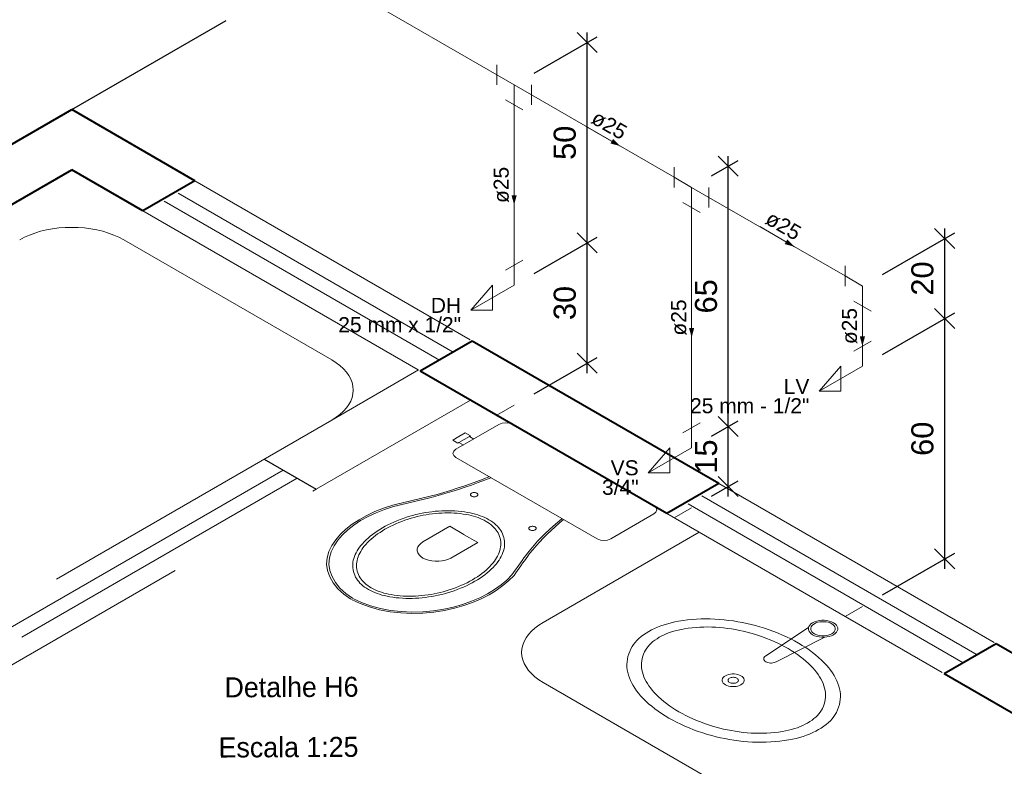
# Model space of a CAD drawing. Header units: millimetres. Extents: x 26 to 1362, y 24 to 358.
# Tile 128 of 256: x 682.6 to 692.44, y 257.95 to 265.4. Entities that reach past the tile are written whole.
import ezdxf

# ---------------------------------------------------------------- set-up
doc = ezdxf.new("R2010")
doc.units = ezdxf.units.MM
doc.linetypes.add('HIDDEN2', pattern=[4.7625, 3.175, -1.5875])
for name, color, linetype, lineweight in [('AF-Condutos', 4, 'Continuous', 5), ('AF-Conexões', 9, 'Continuous', 5), ('AF-Sentido conduto', 9, 'Continuous', 5), ('AF-Textos conduto', 7, 'Continuous', 5), ('Cotas', 1, 'Continuous', 5), ('MB_ALVENARIA', 7, 'Continuous', 40), ('MB_ESQUADRIA', 7, 'Continuous', 5), ('MB_MOBILIÁRIO', 8, 'Continuous', 13), ('MB_TEXTO_0', 7, 'Continuous', 13), ('Nível 1', 7, 'Continuous', 5), ('Texto da cota', 7, 'Continuous', 5), ('Textos', 7, 'Continuous', 5)]:
    doc.layers.add(name, color=color, linetype=linetype, lineweight=lineweight)
doc.layers.add('ARQ-PISO', color=8, linetype='Continuous')
doc.styles.add('arial', font='arial.ttf')
doc.styles.add('AVANT', font='txt')
doc.styles.get("Standard").update_dxf_attribs({"font": 'arial.ttf'})
doc.dimstyles.new('UM_25.000000', dxfattribs={"dimtxt": 0.18, "dimasz": 0.2, "dimexe": 0.1, "dimexo": 0.2, "dimgap": 0, "dimtad": 1, "dimtih": 1, "dimtoh": 1, "dimdec": 1, "dimlfac": 25, "dimzin": 0, "dimdsep": 46, "dimtxsty": 'Standard', "dimcen": 0.09, "dimdle": 0.1, "dimadec": 1, "dimazin": 2, "dimtfac": 1, "dimtdec": 4, "dimtofl": 0, "dimtmove": 0, "dimatfit": 3, "dimfxl": 1, "dimtolj": 1, "dimarcsym": 0})

# ---------------------------------------------------------------- blocks, each defined once
blk = doc.blocks.new('_Oblique')
at = {"color": 0, "linetype": 'ByBlock', "lineweight": -2}
blk.add_line((-0.5, -0.5), (0.5, 0.5), dxfattribs=at)
blk = doc.blocks.new('*D316')
at = {"layer": 'Cotas', "color": 0, "lineweight": -2, "transparency": 16777216}
for p, q in [((691.8435, 259.9203), (691.8435, 262.5203)), ((691.2215, 262.0612), (691.9435, 262.478)), ((691.2215, 259.6612), (691.9435, 260.078))]:
    blk.add_line(p, q, dxfattribs=at)
at = {"layer": 'DEFPOINTS', "color": 0, "transparency": 16777216}
for p in [(691.8435, 262.4203), (691.0215, 261.9457), (691.0215, 259.5457)]:
    blk.add_point(p, dxfattribs=at)
at = {"layer": 'Cotas', "color": 0, "lineweight": -2, "transparency": 16777216, "xscale": 0.2, "yscale": 0.2, "zscale": 0.2}
for p, rotation in [((691.8435, 262.4203), 90), ((691.8435, 260.0203), 270)]:
    blk.add_blockref('_Oblique', p, dxfattribs=dict(at, rotation=rotation))
blk = doc.blocks.new('*D317')
at = {"layer": 'Cotas', "color": 0, "lineweight": -2, "transparency": 16777216}
for p, q in [((691.2215, 262.8612), (691.9435, 263.278)), ((691.8435, 262.3203), (691.8435, 263.3203)), ((691.2215, 262.0612), (691.9435, 262.478))]:
    blk.add_line(p, q, dxfattribs=at)
at = {"layer": 'DEFPOINTS', "color": 0, "transparency": 16777216}
for p in [(691.8435, 263.2203), (691.0215, 262.7457), (691.0215, 261.9457)]:
    blk.add_point(p, dxfattribs=at)
at = {"layer": 'Cotas', "color": 0, "lineweight": -2, "transparency": 16777216, "xscale": 0.2, "yscale": 0.2, "zscale": 0.2}
for p, rotation in [((691.8435, 263.2203), 90), ((691.8435, 262.4203), 270)]:
    blk.add_blockref('_Oblique', p, dxfattribs=dict(at, rotation=rotation))
blk = doc.blocks.new('*D318')
at = {"layer": 'Cotas', "color": 0, "lineweight": -2, "transparency": 16777216}
for p, q in [((689.6814, 260.6424), (689.6814, 261.4424)), ((689.5151, 261.2464), (689.7814, 261.4002)), ((689.5151, 260.6464), (689.7814, 260.8002))]:
    blk.add_line(p, q, dxfattribs=at)
at = {"layer": 'DEFPOINTS', "color": 0, "transparency": 16777216}
for p in [(689.6814, 261.3424), (689.3151, 261.1309), (689.3151, 260.5309)]:
    blk.add_point(p, dxfattribs=at)
at = {"layer": 'Cotas', "color": 0, "lineweight": -2, "transparency": 16777216, "xscale": 0.2, "yscale": 0.2, "zscale": 0.2}
for p, rotation in [((689.6814, 261.3424), 90), ((689.6814, 260.7424), 270)]:
    blk.add_blockref('_Oblique', p, dxfattribs=dict(at, rotation=rotation))
blk = doc.blocks.new('*D319')
at = {"layer": 'Cotas', "color": 0, "lineweight": -2, "transparency": 16777216}
for p, q in [((689.5151, 263.8464), (689.7814, 264.0002)), ((689.6814, 261.2424), (689.6814, 264.0424)), ((689.5151, 261.2464), (689.7814, 261.4002))]:
    blk.add_line(p, q, dxfattribs=at)
at = {"layer": 'DEFPOINTS', "color": 0, "transparency": 16777216}
for p in [(689.6814, 263.9424), (689.3151, 263.7309), (689.3151, 261.1309)]:
    blk.add_point(p, dxfattribs=at)
at = {"layer": 'Cotas', "color": 0, "lineweight": -2, "transparency": 16777216, "xscale": 0.2, "yscale": 0.2, "zscale": 0.2}
for p, rotation in [((689.6814, 263.9424), 90), ((689.6814, 261.3424), 270)]:
    blk.add_blockref('_Oblique', p, dxfattribs=dict(at, rotation=rotation))
blk = doc.blocks.new('*D320')
at = {"layer": 'Cotas', "color": 0, "lineweight": -2, "transparency": 16777216}
for p, q in [((688.2699, 261.8756), (688.2699, 263.2756)), ((687.7414, 262.8705), (688.3699, 263.2333)), ((687.7414, 261.6705), (688.3699, 262.0333))]:
    blk.add_line(p, q, dxfattribs=at)
at = {"layer": 'DEFPOINTS', "color": 0, "transparency": 16777216}
for p in [(688.2699, 263.1756), (687.5414, 262.755), (687.5414, 261.555)]:
    blk.add_point(p, dxfattribs=at)
at = {"layer": 'Cotas', "color": 0, "lineweight": -2, "transparency": 16777216, "xscale": 0.2, "yscale": 0.2, "zscale": 0.2}
for p, rotation in [((688.2699, 263.1756), 90), ((688.2699, 261.9756), 270)]:
    blk.add_blockref('_Oblique', p, dxfattribs=dict(at, rotation=rotation))
blk = doc.blocks.new('*D321')
at = {"layer": 'Cotas', "color": 0, "lineweight": -2, "transparency": 16777216}
for p, q in [((688.2699, 263.0756), (688.2699, 265.2756)), ((687.7414, 264.8705), (688.3699, 265.2333)), ((687.7414, 262.8705), (688.3699, 263.2333))]:
    blk.add_line(p, q, dxfattribs=at)
at = {"layer": 'DEFPOINTS', "color": 0, "transparency": 16777216}
for p in [(688.2699, 265.1756), (687.5414, 264.755), (687.5414, 262.755)]:
    blk.add_point(p, dxfattribs=at)
at = {"layer": 'Cotas', "color": 0, "lineweight": -2, "transparency": 16777216, "xscale": 0.2, "yscale": 0.2, "zscale": 0.2}
for p, rotation in [((688.2699, 265.1756), 90), ((688.2699, 263.1756), 270)]:
    blk.add_blockref('_Oblique', p, dxfattribs=dict(at, rotation=rotation))

msp = doc.modelspace()

# ---------------------------------------------------------------- hatches: boundary and pattern name
at = {"layer": 'AF-Sentido conduto', "linetype": 'Continuous'}
for points in [[(688.6014, 264.143), (688.5307, 264.2137), (688.5048, 264.1688)], [(687.5414, 263.555), (687.5672, 263.6516), (687.5155, 263.6516)], [(690.3415, 263.1383), (690.2708, 263.209), (690.2449, 263.1642)], [(689.3151, 262.2309), (689.341, 262.3275), (689.2892, 262.3275)], [(691.0215, 262.1457), (691.0474, 262.2423), (690.9956, 262.2423)]]:
    msp.add_hatch(color=256, dxfattribs=at).paths.add_polyline_path(points)

# ---------------------------------------------------------------- linework, layer by layer
at = {"layer": 'AF-Condutos'}
for p, q in [((683.2939, 267.2072), (687.3681, 264.855)), ((687.7146, 264.655), (689.1419, 263.8309)), ((687.5414, 264.555), (687.5414, 262.955)), ((689.4883, 263.6309), (690.8483, 262.8457)), ((689.3151, 263.5309), (689.3151, 261.3309)), ((691.0215, 262.5457), (691.0215, 262.1457))]:
    msp.add_line(p, q, dxfattribs=at)
at = {"layer": 'AF-Conexões'}
for p, q in [((687.3681, 264.955), (687.3681, 264.755)), ((687.5414, 264.755), (687.3681, 264.855)), ((687.5414, 264.755), (687.7146, 264.655)), ((687.5414, 264.755), (687.5414, 264.555)), ((687.7146, 264.555), (687.7146, 264.755)), ((687.4548, 264.605), (687.628, 264.505)), ((689.1419, 263.9309), (689.1419, 263.7309)), ((689.3151, 263.7309), (689.1419, 263.8309)), ((689.3151, 263.7309), (689.4883, 263.6309)), ((689.3151, 263.7309), (689.3151, 263.5309)), ((689.4883, 263.5309), (689.4883, 263.7309)), ((689.2285, 263.5809), (689.4017, 263.4809)), ((687.4548, 262.905), (687.628, 263.005)), ((687.5414, 262.755), (687.5414, 262.955)), ((690.8483, 262.9457), (690.8483, 262.7457)), ((691.0215, 262.7457), (690.8483, 262.8457)), ((687.5414, 262.755), (687.1083, 262.505)), ((687.1083, 262.505), (687.3248, 262.755)), ((687.3248, 262.755), (687.3248, 262.505)), ((691.0215, 262.7457), (691.0215, 262.5457)), ((690.9349, 262.5957), (691.1081, 262.4957)), ((687.3248, 262.505), (687.1083, 262.505)), ((690.9349, 262.0957), (691.1081, 262.1957)), ((691.0215, 261.9457), (691.0215, 262.1457)), ((691.0215, 261.9457), (690.5885, 261.6957)), ((690.5885, 261.6957), (690.805, 261.9457)), ((690.805, 261.9457), (690.805, 261.6957)), ((690.805, 261.6957), (690.5885, 261.6957)), ((689.2285, 261.2809), (689.4017, 261.3809)), ((689.3151, 261.1309), (689.3151, 261.3309)), ((689.3151, 261.1309), (688.8821, 260.8809)), ((688.8821, 260.8809), (689.0986, 261.1309)), ((689.0986, 261.1309), (689.0986, 260.8809)), ((689.0986, 260.8809), (688.8821, 260.8809))]:
    msp.add_line(p, q, dxfattribs=at)
at = {"layer": 'AF-Sentido conduto'}
for points in [[(688.255, 264.343), (688.6014, 264.143)], [(687.5414, 263.955), (687.5414, 263.555)], [(689.9951, 263.3383), (690.3415, 263.1383)], [(689.3151, 262.6309), (689.3151, 262.2309)], [(691.0215, 262.5457), (691.0215, 262.1457)]]:
    msp.add_lwpolyline(points, dxfattribs=at)
at = {"layer": 'ARQ-PISO'}
msp.add_line((683.1207, 264.5072), (684.6633, 265.3978), dxfattribs=at)
msp.add_lwpolyline([(685.0433, 261.0172), (685.5629, 260.7172)], dxfattribs=at)
at = {"layer": 'MB_ALVENARIA'}
for points in [[(679.6739, 262.5172), (683.1207, 264.5072)], [(684.3523, 263.7962), (683.1207, 264.5072)], [(680.1936, 262.2172), (683.1207, 263.9072)], [(683.8327, 263.4962), (683.1207, 263.9072)], [(684.3523, 263.7962), (683.8327, 263.4962)], [(687.1236, 262.1962), (686.604, 261.8962)], [(689.5868, 260.7741), (687.1236, 262.1962)], [(689.0672, 260.4741), (686.604, 261.8962)], [(689.5868, 260.7741), (689.0672, 260.4741)], [(692.3581, 259.1741), (691.8385, 258.8741)], [(693.5897, 258.463), (692.3581, 259.1741)], [(692.8548, 258.2872), (691.8385, 258.8741)]]:
    msp.add_lwpolyline(points, dxfattribs=at)
at = {"layer": 'MB_ESQUADRIA', "linetype": 'HIDDEN2'}
msp.add_line((685.7188, 261.4072), (680.2109, 258.2272), dxfattribs=at)
for points in [[(684.3523, 263.7962), (687.1236, 262.1962)], [(686.9331, 262.0862), (684.1618, 263.6862)], [(686.7945, 262.0062), (684.0232, 263.6062)], [(683.8327, 263.4962), (686.604, 261.8962)], [(685.7188, 261.4072), (686.5848, 261.9072)], [(685.5629, 260.7172), (687.1044, 261.6072)], [(685.2338, 260.9072), (681.0769, 258.5072)], [(685.3724, 260.8272), (681.2155, 258.4272)], [(681.406, 258.3172), (685.5629, 260.7172)], [(689.5868, 260.7741), (692.3581, 259.1741)], [(692.1676, 259.0641), (689.3963, 260.6641)], [(692.029, 258.9841), (689.2577, 260.5841)], [(689.0672, 260.4741), (691.8385, 258.8741)]]:
    msp.add_lwpolyline(points, dxfattribs=at)
at = {"layer": 'MB_MOBILIÁRIO'}
for p, q in [((683.6403, 263.2072), (685.7188, 262.0072)), ((687.5282, 261.3626), (688.9391, 260.548)), ((687.8319, 259.3872), (689.3907, 260.2872)), ((690.0564, 259.0535), (690.4823, 259.3345)), ((690.1603, 258.9935), (690.647, 259.2394)), ((689.9155, 257.5843), (687.8319, 258.7872))]:
    msp.add_line(p, q, dxfattribs=at)
for points in [[(683.6403, 263.2072), (683.5931, 263.2323), (683.5422, 263.2548), (683.4881, 263.2747), (683.4313, 263.2918), (683.3721, 263.3059), (683.3109, 263.3171), (683.2483, 263.3251), (683.1848, 263.3299), (683.1207, 263.3315), (683.0567, 263.3299), (682.9931, 263.3251), (682.9305, 263.3171), (682.8694, 263.3059), (682.8102, 263.2918), (682.7533, 263.2747), (682.6992, 263.2548), (682.6484, 263.2323), (682.6011, 263.2072)], [(685.7188, 261.4072), (685.7621, 261.4345), (685.8011, 261.4639), (685.8356, 261.4951), (685.8652, 261.5279), (685.8897, 261.5621), (685.909, 261.5974), (685.9229, 261.6336), (685.9312, 261.6703), (685.934, 261.7072), (685.9312, 261.7442), (685.9229, 261.7809), (685.909, 261.8171), (685.8897, 261.8524), (685.8652, 261.8866), (685.8356, 261.9194), (685.8011, 261.9506), (685.7621, 261.98), (685.7188, 262.0072)], [(687.5282, 261.3626), (687.5282, 261.3626), (687.4959, 261.3755), (687.4588, 261.3798), (687.4216, 261.3755), (687.3893, 261.3626), (686.9603, 261.1149), (686.9603, 261.1149), (686.938, 261.0963), (686.9306, 261.0748), (686.938, 261.0534), (686.9603, 261.0347), (687.6646, 260.6282)], [(686.9802, 261.1779), (686.9281, 261.208), (686.9901, 261.2438), (687.0521, 261.2796), (687.1042, 261.2495), (687.0942, 261.2438), (687.1389, 261.218)], [(687.0942, 261.2438), (686.9901, 261.1836)], [(686.9802, 261.1779), (686.9901, 261.1836)], [(686.9901, 261.1836), (687.0347, 261.1579)], [(686.7032, 260.646), (686.7718, 260.6647), (686.8397, 260.6842), (686.9069, 260.7045), (686.9734, 260.7256), (687.0392, 260.7474), (687.1042, 260.7701), (687.1683, 260.7934), (687.2316, 260.8176), (687.2941, 260.8424)], [(686.7129, 260.6338), (686.7819, 260.6526), (686.8503, 260.6723), (686.9179, 260.6927), (686.9848, 260.7139), (687.051, 260.7359), (687.1164, 260.7586), (687.1809, 260.7822), (687.2446, 260.8064), (687.3075, 260.8315)], [(687.3075, 260.8315), (687.3075, 260.8315), (687.3106, 260.8325)], [(686.3279, 260.5566), (686.3696, 260.5665), (686.4113, 260.5764), (686.453, 260.5863), (686.4947, 260.5962), (686.5364, 260.6062), (686.5781, 260.6161), (686.6198, 260.6261), (686.6615, 260.6361), (686.7032, 260.646)], [(686.3367, 260.5441), (686.3785, 260.5541), (686.4203, 260.564), (686.4621, 260.574), (686.504, 260.5839), (686.5457, 260.5939), (686.5875, 260.6039), (686.6293, 260.6138), (686.6711, 260.6238), (686.7129, 260.6338)], [(687.1686, 260.6768), (687.1637, 260.6792), (687.1581, 260.6811), (687.1521, 260.6823), (687.1458, 260.683), (687.1394, 260.683), (687.1331, 260.6823), (687.127, 260.6811), (687.1215, 260.6792), (687.1165, 260.6768), (687.1124, 260.674), (687.1092, 260.6708), (687.107, 260.6673), (687.1059, 260.6637), (687.1059, 260.6599), (687.107, 260.6563), (687.1092, 260.6528), (687.1124, 260.6496), (687.1165, 260.6468), (687.1215, 260.6444), (687.127, 260.6425), (687.1331, 260.6413), (687.1394, 260.6406), (687.1458, 260.6406), (687.1521, 260.6413), (687.1581, 260.6425), (687.1637, 260.6444), (687.1686, 260.6468), (687.1727, 260.6496), (687.176, 260.6528), (687.1782, 260.6563), (687.1793, 260.6599), (687.1793, 260.6637), (687.1782, 260.6673), (687.176, 260.6708), (687.1727, 260.674), (687.1686, 260.6768)], [(688.9391, 260.548), (688.9391, 260.548), (688.9615, 260.5294), (688.9664, 260.5093), (688.959, 260.4879), (688.9367, 260.4692), (688.5077, 260.2216), (688.5077, 260.2216), (688.4754, 260.2087), (688.4382, 260.2044), (688.4035, 260.2072), (688.3713, 260.2201), (687.6646, 260.6282)], [(686.3279, 260.5566), (686.2365, 260.5267), (686.1498, 260.4926), (686.0684, 260.4543), (685.9929, 260.4123), (685.9237, 260.3667), (685.8614, 260.3179), (685.8064, 260.2663), (685.7591, 260.2122), (685.7199, 260.156)], [(686.3367, 260.5441), (686.247, 260.5151), (686.1619, 260.4817), (686.0821, 260.4443), (686.008, 260.4031), (685.9403, 260.3584), (685.8794, 260.3106), (685.8258, 260.2599), (685.7798, 260.2068), (685.7418, 260.1516)], [(687.2901, 260.412), (687.2699, 260.423), (687.2486, 260.4334), (687.2264, 260.4431), (687.2033, 260.4521), (687.1794, 260.4604), (687.1547, 260.4678), (687.1294, 260.4745), (687.1034, 260.4804), (687.0769, 260.4854), (687.0769, 260.4854), (687.0769, 260.4854), (687.0769, 260.4854), (687.0455, 260.4903), (687.0137, 260.4944), (686.9817, 260.4977), (686.9494, 260.5), (686.9169, 260.5015), (686.8843, 260.5022), (686.8518, 260.5019), (686.8193, 260.5007), (686.7869, 260.4987), (686.7869, 260.4987), (686.7869, 260.4987), (686.7869, 260.4987), (686.7536, 260.4958), (686.7206, 260.4922), (686.6878, 260.4878), (686.6553, 260.4827), (686.6232, 260.4768), (686.5915, 260.4703), (686.5603, 260.4631), (686.5295, 260.4551), (686.4994, 260.4465), (686.4994, 260.4465), (686.4994, 260.4465), (686.4994, 260.4465), (686.4661, 260.4362), (686.4334, 260.4251), (686.4014, 260.4135), (686.3701, 260.4012), (686.3395, 260.3883), (686.3098, 260.3748), (686.2808, 260.3607), (686.2527, 260.346), (686.2255, 260.3309), (686.2255, 260.3309), (686.2255, 260.3309), (686.2255, 260.3309), (686.1992, 260.3151), (686.1738, 260.2989), (686.1494, 260.2822), (686.1261, 260.265), (686.1037, 260.2474), (686.0824, 260.2293), (686.0622, 260.2108), (686.0431, 260.192), (686.0251, 260.1727), (686.0251, 260.1727), (686.0251, 260.1727), (686.0251, 260.1727), (686.0102, 260.1553), (685.9965, 260.1376), (685.984, 260.1195), (685.9726, 260.1012), (685.9625, 260.0827), (685.9537, 260.0639), (685.9461, 260.045), (685.9398, 260.0259), (685.9347, 260.0067), (685.9347, 260.0067), (685.9347, 260.0067), (685.9347, 260.0067), (685.9312, 259.988), (685.9293, 259.9693), (685.9288, 259.9505), (685.9299, 259.9317), (685.9324, 259.9129), (685.9365, 259.8943), (685.9421, 259.8758), (685.9493, 259.8574), (685.9578, 259.8393), (685.9578, 259.8393), (685.9578, 259.8393), (685.9578, 259.8393), (685.9665, 259.824), (685.9767, 259.809), (685.9882, 259.7944), (686.0012, 259.7801), (686.0154, 259.7663), (686.031, 259.753), (686.0478, 259.7401), (686.0658, 259.7279), (686.085, 259.7162), (686.085, 259.7162), (686.085, 259.7162), (686.085, 259.7162), (686.1052, 259.7051), (686.1265, 259.6947), (686.1487, 259.685), (686.1718, 259.676), (686.1957, 259.6678), (686.2204, 259.6603), (686.2458, 259.6537), (686.2717, 259.6478), (686.2982, 259.6428), (686.2982, 259.6428), (686.2982, 259.6428), (686.2982, 259.6428), (686.3296, 259.6378), (686.3614, 259.6337), (686.3935, 259.6305), (686.4258, 259.6281), (686.4582, 259.6266), (686.4908, 259.626), (686.5233, 259.6263), (686.5558, 259.6274), (686.5882, 259.6294), (686.5882, 259.6294), (686.5882, 259.6294), (686.5882, 259.6294), (686.6215, 259.6324), (686.6545, 259.636), (686.6873, 259.6404), (686.7198, 259.6455), (686.7519, 259.6513), (686.7836, 259.6579), (686.8148, 259.6651), (686.8456, 259.673), (686.8758, 259.6816), (686.8758, 259.6816), (686.8758, 259.6816), (686.8758, 259.6816), (686.9091, 259.692), (686.9417, 259.703), (686.9737, 259.7147), (687.005, 259.727), (687.0356, 259.7399), (687.0654, 259.7534), (687.0943, 259.7675), (687.1224, 259.7821), (687.1496, 259.7973), (687.1496, 259.7973), (687.1496, 259.7973), (687.1496, 259.7973), (687.1759, 259.813), (687.2013, 259.8292), (687.2257, 259.846), (687.2491, 259.8631), (687.2714, 259.8808), (687.2927, 259.8988), (687.3129, 259.9173), (687.332, 259.9362), (687.35, 259.9554), (687.35, 259.9554), (687.35, 259.9554), (687.35, 259.9554), (687.3649, 259.9728), (687.3786, 259.9906), (687.3912, 260.0086), (687.4025, 260.0269), (687.4126, 260.0455), (687.4214, 260.0642), (687.429, 260.0831), (687.4353, 260.1022), (687.4404, 260.1214), (687.4404, 260.1214), (687.4404, 260.1214), (687.4404, 260.1214), (687.4439, 260.1401), (687.4459, 260.1589), (687.4463, 260.1777), (687.4453, 260.1965), (687.4427, 260.2152), (687.4386, 260.2339), (687.433, 260.2524), (687.4259, 260.2707), (687.4173, 260.2889), (687.4173, 260.2889), (687.4173, 260.2889), (687.4173, 260.2889), (687.4086, 260.3042), (687.3984, 260.3191), (687.3869, 260.3338), (687.3739, 260.348), (687.3597, 260.3618), (687.3441, 260.3752), (687.3273, 260.388), (687.3093, 260.4003), (687.2901, 260.412), (687.2901, 260.412), (687.2901, 260.412)], [(687.262, 260.3957), (687.2431, 260.4061), (687.2232, 260.4158), (687.2024, 260.4249), (687.1808, 260.4333), (687.1584, 260.441), (687.1353, 260.4479), (687.1116, 260.4542), (687.0874, 260.4597), (687.0626, 260.4644), (687.0626, 260.4644), (687.0626, 260.4644), (687.0626, 260.4644), (687.0329, 260.4691), (687.0028, 260.4729), (686.9724, 260.476), (686.9418, 260.4782), (686.911, 260.4797), (686.8802, 260.4802), (686.8494, 260.48), (686.8186, 260.4789), (686.7879, 260.477), (686.7879, 260.477), (686.7879, 260.477), (686.7879, 260.477), (686.7562, 260.4742), (686.7246, 260.4707), (686.6933, 260.4665), (686.6624, 260.4617), (686.6317, 260.4561), (686.6015, 260.4499), (686.5717, 260.443), (686.5424, 260.4354), (686.5136, 260.4272), (686.5136, 260.4272), (686.5136, 260.4272), (686.5136, 260.4272), (686.4816, 260.4173), (686.4503, 260.4067), (686.4196, 260.3955), (686.3896, 260.3837), (686.3602, 260.3713), (686.3317, 260.3583), (686.3039, 260.3448), (686.2769, 260.3308), (686.2508, 260.3162), (686.2508, 260.3162), (686.2508, 260.3162), (686.2508, 260.3162), (686.2256, 260.3011), (686.2013, 260.2856), (686.1779, 260.2695), (686.1554, 260.2531), (686.134, 260.2361), (686.1136, 260.2188), (686.0942, 260.2011), (686.0758, 260.183), (686.0586, 260.1645), (686.0586, 260.1645), (686.0586, 260.1645), (686.0586, 260.1645), (686.0444, 260.1479), (686.0313, 260.131), (686.0193, 260.1138), (686.0085, 260.0963), (685.9989, 260.0786), (685.9905, 260.0607), (685.9832, 260.0427), (685.9772, 260.0245), (685.9724, 260.0061), (685.9724, 260.0061), (685.9724, 260.0061), (685.9724, 260.0061), (685.9691, 259.9884), (685.9672, 259.9707), (685.9667, 259.9529), (685.9677, 259.9351), (685.9702, 259.9173), (685.9741, 259.8996), (685.9794, 259.8821), (685.9861, 259.8647), (685.9943, 259.8475), (685.9943, 259.8475), (685.9943, 259.8475), (685.9943, 259.8475), (686.0024, 259.8332), (686.0119, 259.8192), (686.0227, 259.8055), (686.0348, 259.7922), (686.0481, 259.7793), (686.0627, 259.7668), (686.0784, 259.7548), (686.0952, 259.7434), (686.1131, 259.7324), (686.1131, 259.7324), (686.1131, 259.7324), (686.1131, 259.7324), (686.1321, 259.7221), (686.1519, 259.7124), (686.1727, 259.7033), (686.1943, 259.6949), (686.2167, 259.6872), (686.2398, 259.6802), (686.2635, 259.674), (686.2877, 259.6685), (686.3125, 259.6638), (686.3125, 259.6638), (686.3125, 259.6638), (686.3125, 259.6638), (686.3422, 259.6591), (686.3723, 259.6552), (686.4027, 259.6522), (686.4333, 259.6499), (686.4641, 259.6485), (686.4949, 259.6479), (686.5258, 259.6482), (686.5565, 259.6493), (686.5872, 259.6512), (686.5872, 259.6512), (686.5872, 259.6512), (686.5872, 259.6512), (686.619, 259.6539), (686.6505, 259.6574), (686.6818, 259.6616), (686.7128, 259.6665), (686.7434, 259.672), (686.7736, 259.6783), (686.8034, 259.6852), (686.8327, 259.6927), (686.8615, 259.7009), (686.8615, 259.7009), (686.8615, 259.7009), (686.8615, 259.7009), (686.8935, 259.7109), (686.9248, 259.7215), (686.9555, 259.7327), (686.9856, 259.7445), (687.0149, 259.7569), (687.0434, 259.7698), (687.0712, 259.7833), (687.0982, 259.7974), (687.1243, 259.8119), (687.1243, 259.8119), (687.1243, 259.8119), (687.1243, 259.8119), (687.1495, 259.827), (687.1739, 259.8426), (687.1972, 259.8586), (687.2197, 259.8751), (687.2411, 259.892), (687.2616, 259.9094), (687.2809, 259.9271), (687.2993, 259.9452), (687.3165, 259.9636), (687.3165, 259.9636), (687.3165, 259.9636), (687.3165, 259.9636), (687.3307, 259.9803), (687.3438, 259.9972), (687.3558, 260.0144), (687.3666, 260.0318), (687.3762, 260.0495), (687.3847, 260.0674), (687.3919, 260.0855), (687.3979, 260.1037), (687.4027, 260.122), (687.4027, 260.122), (687.4027, 260.122), (687.4027, 260.122), (687.4061, 260.1397), (687.4079, 260.1575), (687.4084, 260.1753), (687.4074, 260.1931), (687.4049, 260.2109), (687.401, 260.2285), (687.3957, 260.2461), (687.389, 260.2634), (687.3809, 260.2806), (687.3809, 260.2806), (687.3809, 260.2806), (687.3809, 260.2806), (687.3727, 260.2949), (687.3632, 260.3089), (687.3524, 260.3226), (687.3403, 260.3359), (687.327, 260.3489), (687.3124, 260.3613), (687.2967, 260.3733), (687.2799, 260.3848), (687.262, 260.3957), (687.262, 260.3957), (687.262, 260.3957)], [(688.0167, 260.422), (687.9734, 260.3857), (687.9313, 260.3489), (687.8906, 260.3116), (687.8512, 260.2739), (687.8131, 260.2357), (687.7763, 260.1971), (687.741, 260.158), (687.707, 260.1186), (687.6744, 260.0787)], [(688.0167, 260.422), (688.0167, 260.422), (688.0185, 260.4238)], [(686.6305, 260.1915), (686.8983, 260.3461), (687.0397, 260.2645)], [(687.7514, 260.3404), (687.7464, 260.3428), (687.7409, 260.3446), (687.7349, 260.3459), (687.7285, 260.3465), (687.7221, 260.3465), (687.7158, 260.3459), (687.7098, 260.3446), (687.7042, 260.3428), (687.6993, 260.3404), (687.6952, 260.3376), (687.6919, 260.3343), (687.6898, 260.3309), (687.6886, 260.3272), (687.6886, 260.3235), (687.6898, 260.3199), (687.6919, 260.3164), (687.6952, 260.3132), (687.6993, 260.3103), (687.7042, 260.3079), (687.7098, 260.3061), (687.7158, 260.3048), (687.7221, 260.3042), (687.7285, 260.3042), (687.7349, 260.3048), (687.7409, 260.3061), (687.7464, 260.3079), (687.7514, 260.3103), (687.7555, 260.3132), (687.7587, 260.3164), (687.7609, 260.3199), (687.762, 260.3235), (687.762, 260.3272), (687.7609, 260.3309), (687.7587, 260.3343), (687.7555, 260.3376), (687.7514, 260.3404)], [(688.0357, 260.4143), (687.9926, 260.3782), (687.9508, 260.3416), (687.9104, 260.3046), (687.8712, 260.2671), (687.8333, 260.2291), (687.7968, 260.1907), (687.7617, 260.1519), (687.7279, 260.1127), (687.6955, 260.0731)], [(686.9107, 260.0297), (687.1785, 260.1843), (687.0372, 260.2659)], [(685.7199, 260.156), (685.6897, 260.0945), (685.6724, 260.0314), (685.6682, 259.9675), (685.6772, 259.9037), (685.6992, 259.8411), (685.734, 259.7804), (685.7811, 259.7225), (685.8397, 259.6682), (685.9091, 259.6184)], [(685.7418, 260.1516), (685.7124, 260.0916), (685.6955, 260.03), (685.6914, 259.9678), (685.7002, 259.9056), (685.7217, 259.8445), (685.7556, 259.7853), (685.8015, 259.7289), (685.8586, 259.676), (685.9263, 259.6274)], [(686.6305, 260.1915), (686.6083, 260.1762), (686.5911, 260.159), (686.5792, 260.1402), (686.5732, 260.1206), (686.5732, 260.1006), (686.5792, 260.081), (686.5911, 260.0623), (686.6083, 260.045), (686.6305, 260.0297), (686.657, 260.0169), (686.6869, 260.0069), (686.7193, 260.0001), (686.7534, 259.9966), (686.7879, 259.9966), (686.8219, 260.0001), (686.8544, 260.0069), (686.8843, 260.0169), (686.9107, 260.0297)], [(687.6744, 260.0787), (687.6571, 260.0546), (687.6398, 260.0305), (687.6225, 260.0063), (687.6052, 259.9822), (687.588, 259.9581), (687.5707, 259.9339), (687.5535, 259.9098), (687.5363, 259.8857), (687.5191, 259.8615)], [(687.6955, 260.0731), (687.6782, 260.049), (687.661, 260.025), (687.6437, 260.0009), (687.6265, 259.9768), (687.6093, 259.9527), (687.5921, 259.9287), (687.5749, 259.9046), (687.5577, 259.8805), (687.5405, 259.8564)], [(686.8392, 259.5181), (686.9347, 259.54), (687.0267, 259.5665), (687.1145, 259.5975), (687.1974, 259.6326), (687.2748, 259.6718), (687.3461, 259.7145), (687.4109, 259.7606), (687.4687, 259.8097), (687.5191, 259.8615)], [(686.8468, 259.5054), (686.9442, 259.528), (687.0378, 259.5553), (687.1272, 259.5871), (687.2117, 259.6231), (687.2906, 259.663), (687.3635, 259.7066), (687.4297, 259.7536), (687.4889, 259.8037), (687.5405, 259.8564)], [(685.9156, 259.6146), (686.0019, 259.5746), (686.0959, 259.5407), (686.1962, 259.5135), (686.3013, 259.4935), (686.4098, 259.4807), (686.5202, 259.4755), (686.6309, 259.4779), (686.7403, 259.4879), (686.8468, 259.5054)], [(685.9312, 259.6246), (686.0154, 259.5855), (686.107, 259.5525), (686.2048, 259.526), (686.3073, 259.5064), (686.4131, 259.494), (686.5207, 259.4889), (686.6286, 259.4913), (686.7353, 259.5011), (686.8392, 259.5181)], [(687.8319, 259.3872), (687.7886, 259.36), (687.7496, 259.3306), (687.7151, 259.2994), (687.6855, 259.2666), (687.661, 259.2324), (687.6417, 259.1971), (687.6278, 259.1609), (687.6195, 259.1242), (687.6167, 259.0872), (687.6195, 259.0503), (687.6278, 259.0136), (687.6417, 258.9774), (687.661, 258.9421), (687.6855, 258.9079), (687.7151, 258.8751), (687.7496, 258.8439), (687.7886, 258.8145), (687.8319, 258.7872)], [(690.5838, 258.3158), (690.5555, 258.3003), (690.5257, 258.2858), (690.4945, 258.2722), (690.4622, 258.2596), (690.4286, 258.2481), (690.394, 258.2376), (690.3585, 258.2283), (690.3221, 258.2202), (690.285, 258.2132), (690.285, 258.2132), (690.285, 258.2132), (690.285, 258.2132), (690.2408, 258.2062), (690.1961, 258.2005), (690.151, 258.196), (690.1056, 258.1928), (690.06, 258.1907), (690.0142, 258.1899), (689.9685, 258.1904), (689.9228, 258.192), (689.8773, 258.1949), (689.8773, 258.1949), (689.8773, 258.1949), (689.8773, 258.1949), (689.8305, 258.1991), (689.7841, 258.2043), (689.738, 258.2105), (689.6923, 258.2178), (689.6472, 258.226), (689.6027, 258.2352), (689.5588, 258.2454), (689.5156, 258.2566), (689.4732, 258.2688), (689.4732, 258.2688), (689.4732, 258.2688), (689.4732, 258.2688), (689.4263, 258.2834), (689.3803, 258.299), (689.3352, 258.3155), (689.2911, 258.3328), (689.2481, 258.351), (689.2062, 258.37), (689.1654, 258.3899), (689.1259, 258.4105), (689.0875, 258.4319), (689.0875, 258.4319), (689.0875, 258.4319), (689.0875, 258.4319), (689.0504, 258.4541), (689.0147, 258.4769), (688.9803, 258.5004), (688.9474, 258.5247), (688.9159, 258.5495), (688.8858, 258.5749), (688.8573, 258.6009), (688.8303, 258.6275), (688.8049, 258.6546), (688.8049, 258.6546), (688.8049, 258.6546), (688.8049, 258.6546), (688.7839, 258.6791), (688.7645, 258.704), (688.7468, 258.7293), (688.7308, 258.7551), (688.7166, 258.7811), (688.704, 258.8075), (688.6933, 258.8341), (688.6843, 258.8609), (688.6771, 258.8879), (688.6771, 258.8879), (688.6771, 258.8879), (688.6771, 258.8879), (688.672, 258.9142), (688.6691, 258.9405), (688.6684, 258.967), (688.6698, 258.9934), (688.6733, 259.0197), (688.679, 259.0459), (688.6867, 259.072), (688.6966, 259.0978), (688.7086, 259.1233), (688.7086, 259.1233), (688.7086, 259.1233), (688.7086, 259.1233), (688.7207, 259.1447), (688.7349, 259.1657), (688.751, 259.1862), (688.7691, 259.2062), (688.789, 259.2256), (688.8108, 259.2443), (688.8344, 259.2622), (688.8596, 259.2794), (688.8864, 259.2958), (688.8864, 259.2958), (688.8864, 259.2958), (688.8864, 259.2958), (688.9148, 259.3113), (688.9445, 259.3259), (688.9757, 259.3394), (689.0081, 259.352), (689.0416, 259.3635), (689.0762, 259.374), (689.1117, 259.3833), (689.1481, 259.3915), (689.1852, 259.3985), (689.1852, 259.3985), (689.1852, 259.3985), (689.1852, 259.3985), (689.2294, 259.4054), (689.2741, 259.4111), (689.3192, 259.4156), (689.3646, 259.4188), (689.4102, 259.4209), (689.456, 259.4217), (689.5017, 259.4213), (689.5474, 259.4196), (689.5929, 259.4167), (689.5929, 259.4167), (689.5929, 259.4167), (689.5929, 259.4167), (689.6397, 259.4125), (689.6862, 259.4073), (689.7322, 259.4011), (689.7779, 259.3939), (689.823, 259.3856), (689.8676, 259.3764), (689.9115, 259.3662), (689.9546, 259.355), (689.997, 259.3429), (689.997, 259.3429), (689.997, 259.3429), (689.997, 259.3429), (690.0439, 259.3282), (690.0899, 259.3126), (690.135, 259.2962), (690.1791, 259.2788), (690.2221, 259.2606), (690.264, 259.2416), (690.3048, 259.2217), (690.3444, 259.2011), (690.3827, 259.1797), (690.3827, 259.1797), (690.3827, 259.1797), (690.3827, 259.1797), (690.4198, 259.1576), (690.4555, 259.1347), (690.4899, 259.1112), (690.5229, 259.087), (690.5544, 259.0621), (690.5844, 259.0367), (690.6129, 259.0107), (690.6399, 258.9841), (690.6653, 258.957), (690.6653, 258.957), (690.6653, 258.957), (690.6653, 258.957), (690.6863, 258.9326), (690.7057, 258.9076), (690.7234, 258.8823), (690.7394, 258.8566), (690.7537, 258.8305), (690.7662, 258.8042), (690.777, 258.7775), (690.786, 258.7507), (690.7932, 258.7237), (690.7932, 258.7237), (690.7932, 258.7237), (690.7932, 258.7237), (690.7982, 258.6974), (690.8011, 258.6711), (690.8018, 258.6447), (690.8005, 258.6182), (690.7969, 258.5919), (690.7913, 258.5657), (690.7835, 258.5396), (690.7736, 258.5138), (690.7616, 258.4883), (690.7616, 258.4883), (690.7616, 258.4883), (690.7616, 258.4883), (690.7495, 258.4669), (690.7353, 258.4459), (690.7192, 258.4254), (690.7011, 258.4054), (690.6812, 258.3861), (690.6594, 258.3674), (690.6359, 258.3494), (690.6106, 258.3322), (690.5838, 258.3158), (690.5838, 258.3158), (690.5838, 258.3158)], [(690.2788, 259.1251), (690.3113, 259.1058), (690.3426, 259.0858), (690.3728, 259.0652), (690.4018, 259.0441), (690.4296, 259.0225), (690.4561, 259.0003), (690.4813, 258.9777), (690.5053, 258.9545), (690.5279, 258.931), (690.5279, 258.931), (690.5279, 258.931), (690.5279, 258.931), (690.5464, 258.9099), (690.5636, 258.8885), (690.5793, 258.8667), (690.5936, 258.8446), (690.6065, 258.8222), (690.6179, 258.7995), (690.6278, 258.7766), (690.6362, 258.7535), (690.6431, 258.7303), (690.6431, 258.7303), (690.6431, 258.7303), (690.6431, 258.7303), (690.6481, 258.7077), (690.6513, 258.6851), (690.6526, 258.6624), (690.652, 258.6396), (690.6496, 258.6169), (690.6454, 258.5944), (690.6393, 258.5719), (690.6314, 258.5496), (690.6217, 258.5276), (690.6217, 258.5276), (690.6217, 258.5276), (690.6217, 258.5276), (690.612, 258.5095), (690.6005, 258.4918), (690.5873, 258.4745), (690.5724, 258.4577), (690.5558, 258.4413), (690.5377, 258.4256), (690.518, 258.4104), (690.4969, 258.396), (690.4744, 258.3822), (690.4744, 258.3822), (690.4744, 258.3822), (690.4744, 258.3822), (690.4506, 258.3692), (690.4255, 258.357), (690.3993, 258.3457), (690.372, 258.3352), (690.3437, 258.3257), (690.3146, 258.3171), (690.2846, 258.3094), (690.2539, 258.3028), (690.2226, 258.2972), (690.2226, 258.2972), (690.2226, 258.2972), (690.2226, 258.2972), (690.1844, 258.2916), (690.1459, 258.287), (690.107, 258.2835), (690.0678, 258.281), (690.0285, 258.2797), (689.9892, 258.2793), (689.9498, 258.2801), (689.9106, 258.2819), (689.8715, 258.2848), (689.8715, 258.2848), (689.8715, 258.2848), (689.8715, 258.2848), (689.8313, 258.2888), (689.7912, 258.2936), (689.7516, 258.2994), (689.7123, 258.3059), (689.6735, 258.3134), (689.6352, 258.3216), (689.5975, 258.3307), (689.5604, 258.3406), (689.524, 258.3513), (689.524, 258.3513), (689.524, 258.3513), (689.524, 258.3513), (689.4831, 258.3644), (689.4431, 258.3782), (689.4038, 258.3928), (689.3654, 258.4081), (689.3279, 258.4241), (689.2914, 258.4409), (689.2558, 258.4583), (689.2212, 258.4764), (689.1876, 258.4951), (689.1876, 258.4951), (689.1876, 258.4951), (689.1876, 258.4951), (689.1552, 258.5145), (689.1239, 258.5345), (689.0937, 258.555), (689.0647, 258.5761), (689.0369, 258.5978), (689.0104, 258.6199), (688.9851, 258.6426), (688.9612, 258.6657), (688.9386, 258.6893), (688.9386, 258.6893), (688.9386, 258.6893), (688.9386, 258.6893), (688.92, 258.7103), (688.9029, 258.7318), (688.8871, 258.7535), (688.8728, 258.7757), (688.86, 258.7981), (688.8486, 258.8207), (688.8387, 258.8436), (688.8302, 258.8667), (688.8233, 258.89), (688.8233, 258.89), (688.8233, 258.89), (688.8233, 258.89), (688.8183, 258.9125), (688.8152, 258.9352), (688.8139, 258.9579), (688.8144, 258.9806), (688.8168, 259.0033), (688.8211, 259.0259), (688.8272, 259.0484), (688.8351, 259.0706), (688.8448, 259.0927), (688.8448, 259.0927), (688.8448, 259.0927), (688.8448, 259.0927), (688.8545, 259.1107), (688.866, 259.1284), (688.8792, 259.1458), (688.8941, 259.1626), (688.9107, 259.1789), (688.9288, 259.1947), (688.9484, 259.2098), (688.9695, 259.2243), (688.992, 259.2381), (688.992, 259.2381), (688.992, 259.2381), (688.992, 259.2381), (689.0159, 259.2511), (689.0409, 259.2632), (689.0672, 259.2746), (689.0945, 259.285), (689.1227, 259.2946), (689.1519, 259.3032), (689.1819, 259.3108), (689.2126, 259.3175), (689.2439, 259.3231), (689.2439, 259.3231), (689.2439, 259.3231), (689.2439, 259.3231), (689.282, 259.3287), (689.3206, 259.3333), (689.3595, 259.3368), (689.3986, 259.3392), (689.4379, 259.3406), (689.4773, 259.3409), (689.5166, 259.3402), (689.5559, 259.3383), (689.5949, 259.3355), (689.5949, 259.3355), (689.5949, 259.3355), (689.5949, 259.3355), (689.6352, 259.3315), (689.6752, 259.3266), (689.7149, 259.3209), (689.7542, 259.3143), (689.793, 259.3069), (689.8312, 259.2986), (689.869, 259.2895), (689.9061, 259.2796), (689.9425, 259.2689), (689.9425, 259.2689), (689.9425, 259.2689), (689.9425, 259.2689), (689.9833, 259.2559), (690.0234, 259.242), (690.0626, 259.2275), (690.101, 259.2122), (690.1385, 259.1961), (690.1751, 259.1794), (690.2107, 259.162), (690.2453, 259.1439), (690.2788, 259.1251), (690.2788, 259.1251), (690.2788, 259.1251)], [(690.7319, 259.3835), (690.7123, 259.393), (690.6901, 259.4004), (690.666, 259.4055), (690.6408, 259.408), (690.6152, 259.408), (690.59, 259.4055), (690.5659, 259.4004), (690.5437, 259.393), (690.5241, 259.3835), (690.5076, 259.3722), (690.4948, 259.3594), (690.486, 259.3455), (690.4816, 259.3309), (690.4816, 259.3161), (690.486, 259.3015), (690.4948, 259.2876), (690.5076, 259.2748), (690.5241, 259.2635), (690.5437, 259.254), (690.5659, 259.2466), (690.59, 259.2415), (690.6152, 259.239), (690.6408, 259.239), (690.666, 259.2415), (690.6901, 259.2466), (690.7123, 259.254), (690.7319, 259.2635), (690.7484, 259.2748), (690.7612, 259.2876), (690.77, 259.3015), (690.7744, 259.3161), (690.7744, 259.3309), (690.77, 259.3455), (690.7612, 259.3594), (690.7484, 259.3722), (690.7319, 259.3835)], [(690.7146, 259.3735), (690.6982, 259.3814), (690.6798, 259.3876), (690.6597, 259.3918), (690.6387, 259.394), (690.6173, 259.394), (690.5963, 259.3918), (690.5762, 259.3876), (690.5577, 259.3814), (690.5414, 259.3735), (690.5277, 259.3641), (690.517, 259.3534), (690.5097, 259.3418), (690.506, 259.3297), (690.506, 259.3173), (690.5097, 259.3052), (690.517, 259.2936), (690.5277, 259.283), (690.5414, 259.2735), (690.5577, 259.2656), (690.5762, 259.2594), (690.5963, 259.2552), (690.6173, 259.2531), (690.6387, 259.2531), (690.6597, 259.2552), (690.6798, 259.2594), (690.6982, 259.2656), (690.7146, 259.2735), (690.7283, 259.283), (690.739, 259.2936), (690.7463, 259.3052), (690.75, 259.3173), (690.75, 259.3297), (690.7463, 259.3418), (690.739, 259.3534), (690.7283, 259.3641), (690.7146, 259.3735)], [(690.0564, 259.0535), (690.0482, 259.0478), (690.0418, 259.0414), (690.0374, 259.0345), (690.0352, 259.0272), (690.0352, 259.0198), (690.0374, 259.0125), (690.0418, 259.0056), (690.0482, 258.9992), (690.0564, 258.9935), (690.0662, 258.9888), (690.0773, 258.9851), (690.0894, 258.9825), (690.102, 258.9812), (690.1148, 258.9812), (690.1274, 258.9825), (690.1394, 258.9851), (690.1505, 258.9888), (690.1603, 258.9935)], [(689.8084, 258.8535), (689.7937, 258.8606), (689.777, 258.8662), (689.759, 258.87), (689.74, 258.8719), (689.7208, 258.8719), (689.7019, 258.87), (689.6838, 258.8662), (689.6672, 258.8606), (689.6525, 258.8535), (689.6401, 258.845), (689.6305, 258.8354), (689.624, 258.825), (689.6206, 258.8141), (689.6206, 258.803), (689.624, 258.792), (689.6305, 258.7816), (689.6401, 258.772), (689.6525, 258.7635), (689.6672, 258.7564), (689.6838, 258.7508), (689.7019, 258.747), (689.7208, 258.7451), (689.74, 258.7451), (689.759, 258.747), (689.777, 258.7508), (689.7937, 258.7564), (689.8084, 258.7635), (689.8207, 258.772), (689.8303, 258.7816), (689.8369, 258.792), (689.8402, 258.803), (689.8402, 258.8141), (689.8369, 258.825), (689.8303, 258.8354), (689.8207, 258.845), (689.8084, 258.8535)], [(689.767, 258.8296), (689.7601, 258.833), (689.7523, 258.8356), (689.7438, 258.8374), (689.7349, 258.8383), (689.7259, 258.8383), (689.717, 258.8374), (689.7086, 258.8356), (689.7008, 258.833), (689.6938, 258.8296), (689.6881, 258.8256), (689.6835, 258.8211), (689.6805, 258.8162), (689.6789, 258.8111), (689.6789, 258.8059), (689.6805, 258.8008), (689.6835, 258.7959), (689.6881, 258.7914), (689.6938, 258.7874), (689.7008, 258.784), (689.7086, 258.7814), (689.717, 258.7797), (689.7259, 258.7788), (689.7349, 258.7788), (689.7438, 258.7797), (689.7523, 258.7814), (689.7601, 258.784), (689.767, 258.7874), (689.7728, 258.7914), (689.7773, 258.7959), (689.7804, 258.8008), (689.782, 258.8059), (689.782, 258.8111), (689.7804, 258.8162), (689.7773, 258.8211), (689.7728, 258.8256), (689.767, 258.8296)]]:
    msp.add_lwpolyline(points, dxfattribs=at)
at = {"layer": 'Nível 1'}
for p, q in [((687.3681, 261.455), (687.5414, 261.555)), ((689.1419, 260.4309), (689.3151, 260.5309)), ((690.8483, 259.4457), (691.0215, 259.5457))]:
    msp.add_line(p, q, dxfattribs=at)

# ---------------------------------------------------------------- texts
at = {"layer": 'AF-Textos conduto', "char_height": 0.15, "width": 0.723721, "attachment_point": 8, "line_spacing_factor": 0.6, "style": 'arial'}
for insert, rotation in [((688.4535, 264.2867), 329.99993), ((687.4909, 263.755), 90.00021), ((690.1935, 263.2821), 329.99993), ((689.2646, 262.4309), 90.00021), ((690.971, 262.3457), 90.00021)]:
    msp.add_mtext('ø25', dxfattribs=dict(at, insert=insert, rotation=rotation))
at = {"layer": 'MB_TEXTO_0', "char_height": 0.2, "attachment_point": 9, "rotation": 0.3, "line_spacing_factor": 0.6, "style": 'AVANT'}
for s, insert, width in [('Detalhe H6', (685.9866, 258.6418), 4.202461), ('Escala 1:25', (685.9866, 258.0418), 4.389492)]:
    msp.add_mtext(s, dxfattribs=dict(at, insert=insert, width=width))
at = {"layer": 'Texto da cota', "char_height": 0.22, "width": 0.707383, "attachment_point": 8, "rotation": 90.00021, "line_spacing_factor": 0.9, "style": 'arial'}
for s, insert in [('50', (688.1599, 264.1756)), ('20', (691.7335, 262.8203)), ('65', (689.5714, 262.6424)), ('30', (688.1599, 262.5756)), ('60', (691.7335, 261.2203)), ('15', (689.5714, 261.0424))]:
    msp.add_mtext(s, dxfattribs=dict(at, insert=insert))
at = {"layer": 'Textos', "char_height": 0.15, "attachment_point": 9, "line_spacing_factor": 0.6, "style": 'arial'}
for s, insert, width in [('DH', (687.0117, 262.4775), 0.606621), ('25 mm x 1/2"', (687.0117, 262.2825), 2.459912), ('LV', (690.4919, 261.6682), 0.513721), ('25 mm - 1/2"', (690.4919, 261.4732), 2.389775), ('VS', (688.7855, 260.8534), 0.560273), ('3/4"', (688.7855, 260.6584), 0.732949)]:
    msp.add_mtext(s, dxfattribs=dict(at, insert=insert, width=width))

# ---------------------------------------------------------------- dimensions: what is measured, and where the dimension line sits
at = {"layer": 'Cotas'}
for base, p1, p2, picture, middle in [((688.2699, 265.1756), (687.5414, 262.755), (687.5414, 264.755), '*D321', (688.0499, 264.1756)), ((689.6814, 263.9424), (689.3151, 261.1309), (689.3151, 263.7309), '*D319', (689.4614, 262.6424)), ((688.2699, 263.1756), (687.5414, 261.555), (687.5414, 262.755), '*D320', (688.0499, 262.5756)), ((691.8435, 263.2203), (691.0215, 261.9457), (691.0215, 262.7457), '*D317', (691.6235, 262.8203)), ((691.8435, 262.4203), (691.0215, 259.5457), (691.0215, 261.9457), '*D316', (691.6235, 261.2203)), ((689.6814, 261.3424), (689.3151, 260.5309), (689.3151, 261.1309), '*D318', (689.4614, 261.0424))]:
    dim = msp.add_linear_dim(base=base, p1=p1, p2=p2, angle=90, text=' ', dimstyle='UM_25.000000', override={"dimtxt": 0.22, "dimasz": 0.2, "dimexe": 0.1, "dimexo": 0.2, "dimtad": 1, "dimtih": 0, "dimtoh": 0, "dimdec": 1, "dimlfac": 25, "dimzin": 8, "dimtxsty": 'arial', "dimblk": 'Oblique', "dimblk1": 'Oblique', "dimblk2": 'Oblique', "dimsah": 1, "dimdle": 0.1, "dimse1": 0, "dimse2": 0, "dimclrt": 256, "dimadec": 1, "dimazin": 3, "dimtmove": 2, "dimldrblk": 'Oblique'}, dxfattribs=at)
    dim.commit()
    dim.dimension.update_dxf_attribs({"geometry": picture, "text_midpoint": middle, "dimtype": 160, "text_rotation": 90})

doc.saveas('drawing.dxf')
